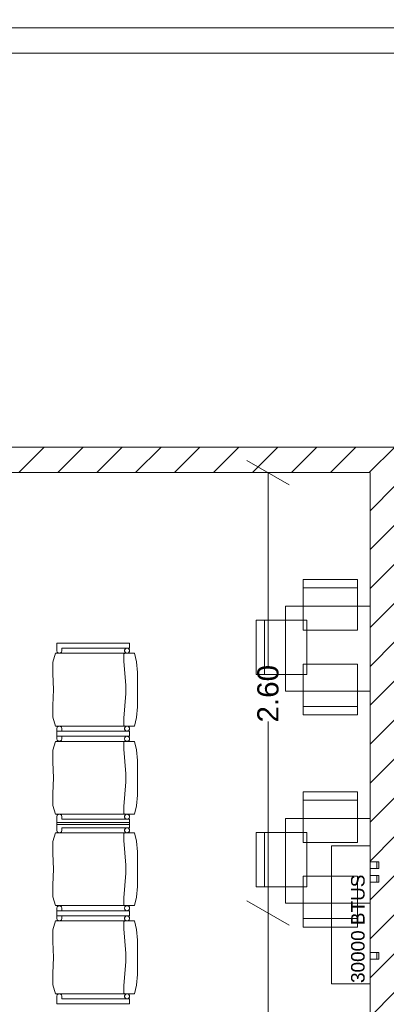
# Model space of a CAD drawing. Header units: millimetres. Extents: x 2826 to 3034, y 1533 to 1590.
# Tile 38 of 248: x 2946.73 to 2948.9, y 1551.17 to 1556.98. Entities that reach past the tile are written whole.
import ezdxf
from ezdxf.enums import TextEntityAlignment as Align

# ---------------------------------------------------------------- set-up
doc = ezdxf.new("R2010")
doc.units = ezdxf.units.MM
doc.layers.add('_Caneta_No__220', color=7, linetype='Continuous', lineweight=15, true_color=0x8a8a8a)
doc.styles.add('ESTILO_GERADO_2', font='arial.ttf')
pattern_1 = [(45, (15.86372, 12.64105), (-0.1149048, 0.1149048), [])]

# ---------------------------------------------------------------- blocks, each defined once
blk = doc.blocks.new('ARROWHEAD_2')
at = {"color": 0, "linetype": 'Continuous', "lineweight": 0}
for p, q in [((-0.378, -0.655), (0.378, 0.655)), ((0, 0), (-1, 0))]:
    blk.add_line(p, q, dxfattribs=at)
blk = doc.blocks.new('A$Cf44ad3b2')
at = {"layer": '_Caneta_No__220'}
h = blk.add_hatch(dxfattribs=at)
h.set_pattern_fill('TIJOLO_COMUM_0005', color=256, style=0, pattern_type=2)
h.set_pattern_definition(pattern_1)
h.paths.add_polyline_path([(38.8938, 21.1623), (38.8938, 21.0123), (41.2542, 21.0123), (41.2542, 21.1623)])
h = blk.add_hatch(dxfattribs=at)
h.set_pattern_fill('TIJOLO_COMUM_0005', color=256, style=0, pattern_type=2)
h.set_pattern_definition(pattern_1)
h.paths.add_polyline_path([(41.1542, 13.991), (41.1542, 21.0123), (41.0042, 21.0123), (41.0042, 13.991)])
for p, q in [((20.8432, 23.6389), (46.8616, 23.6389)), ((46.8616, 23.6389), (34.6868, 23.6389)), ((36.0044, 21.1623), (42.1342, 21.1623)), ((41.0042, 21.0123), (34.6868, 21.0123)), ((41.0042, 15.7915), (41.0042, 21.0123)), ((40.4014, 20.8223), (40.4014, 19.8704)), ((40.929, 20.3318), (40.609, 20.3318)), ((40.3811, 19.821), (40.3811, 20.141)), ((39.1555, 20.0062), (39.1555, 19.9612)), ((39.5848, 20.0062), (39.1555, 20.0062)), ((39.5848, 19.9762), (39.5848, 20.0062)), ((39.1476, 19.9462), (39.1323, 19.8943)), ((39.6134, 19.9462), (39.1476, 19.9462)), ((39.1555, 19.9612), (39.1578, 19.9524)), ((39.1578, 19.9524), (39.1653, 19.947)), ((39.1653, 19.947), (39.1746, 19.947)), ((39.1746, 19.947), (39.1821, 19.9524)), ((39.1821, 19.9524), (39.185, 19.9612)), ((39.185, 19.9612), (39.185, 19.9762)), ((39.185, 19.9762), (39.5848, 19.9762)), ((39.5498, 19.9389), (39.5501, 19.9403)), ((39.5498, 19.9382), (39.5498, 19.9389)), ((39.5508, 19.9002), (39.5498, 19.9382)), ((39.5501, 19.9403), (39.5505, 19.9416)), ((39.5505, 19.9416), (39.5512, 19.9428)), ((39.5512, 19.9428), (39.5521, 19.9439)), ((39.5521, 19.9439), (39.5532, 19.9448)), ((39.5532, 19.9448), (39.5544, 19.9455)), ((39.5544, 19.9455), (39.5557, 19.946)), ((39.5557, 19.946), (39.5571, 19.9462)), ((39.626, 19.8959), (39.6134, 19.9462)), ((39.1323, 19.8943), (39.132, 19.8242)), ((39.5618, 19.7547), (39.5508, 19.9002)), ((39.6311, 19.8333), (39.626, 19.8959)), ((39.132, 19.8242), (39.1362, 19.7312)), ((39.6311, 19.7312), (39.6311, 19.8333)), ((39.1362, 19.7312), (39.132, 19.6383)), ((39.5508, 19.5622), (39.5618, 19.7077)), ((39.5618, 19.7077), (39.5618, 19.7547)), ((39.6311, 19.6292), (39.6311, 19.7312)), ((39.132, 19.6383), (39.1323, 19.5681)), ((39.626, 19.5665), (39.6311, 19.6292)), ((40.929, 19.6324), (40.609, 19.6324)), ((39.1323, 19.5681), (39.1476, 19.5162)), ((39.5498, 19.5242), (39.5508, 19.5622)), ((39.6134, 19.5162), (39.626, 19.5665)), ((40.4014, 18.6022), (40.4014, 19.544)), ((39.1476, 19.5162), (39.6134, 19.5162)), ((39.1578, 19.51), (39.1555, 19.5012)), ((39.1555, 19.5012), (39.1555, 19.4562)), ((39.1555, 19.4859), (39.1555, 19.4409)), ((39.5848, 19.4859), (39.1555, 19.4859)), ((39.1653, 19.5155), (39.1578, 19.51)), ((39.1746, 19.5155), (39.1653, 19.5155)), ((39.1821, 19.51), (39.1746, 19.5155)), ((39.185, 19.5012), (39.1821, 19.51)), ((39.185, 19.4862), (39.185, 19.5012)), ((39.5848, 19.4862), (39.185, 19.4862)), ((39.5498, 19.5235), (39.5498, 19.5242)), ((39.5501, 19.5222), (39.5498, 19.5235)), ((39.5505, 19.5208), (39.5501, 19.5222)), ((39.5512, 19.5196), (39.5505, 19.5208)), ((39.5521, 19.5186), (39.5512, 19.5196)), ((39.5532, 19.5177), (39.5521, 19.5186)), ((39.5544, 19.517), (39.5532, 19.5177)), ((39.5848, 19.4562), (39.5848, 19.4862)), ((39.5848, 19.4559), (39.5848, 19.4859)), ((39.1476, 19.4259), (39.1323, 19.374)), ((39.6134, 19.4259), (39.1476, 19.4259)), ((39.1555, 19.4562), (39.5848, 19.4562)), ((39.1555, 19.4409), (39.1578, 19.4321)), ((39.1578, 19.4321), (39.1653, 19.4267)), ((39.1653, 19.4267), (39.1746, 19.4267)), ((39.1746, 19.4267), (39.1821, 19.4321)), ((39.1821, 19.4321), (39.185, 19.4409)), ((39.185, 19.4409), (39.185, 19.4559)), ((39.185, 19.4559), (39.5848, 19.4559)), ((39.5498, 19.4186), (39.5501, 19.42)), ((39.5498, 19.4179), (39.5498, 19.4186)), ((39.5508, 19.3799), (39.5498, 19.4179)), ((39.5501, 19.42), (39.5505, 19.4213)), ((39.5505, 19.4213), (39.5512, 19.4225)), ((39.5512, 19.4225), (39.5521, 19.4236)), ((39.5521, 19.4236), (39.5532, 19.4245)), ((39.5532, 19.4245), (39.5544, 19.4252)), ((39.5544, 19.4252), (39.5557, 19.4257)), ((39.5557, 19.4257), (39.5571, 19.4259)), ((39.626, 19.3756), (39.6134, 19.4259)), ((39.1323, 19.374), (39.132, 19.3039)), ((39.5618, 19.2344), (39.5508, 19.3799)), ((39.6311, 19.313), (39.626, 19.3756)), ((39.132, 19.3039), (39.1362, 19.2109)), ((39.6311, 19.2109), (39.6311, 19.313)), ((39.1362, 19.2109), (39.132, 19.118)), ((39.5508, 19.0419), (39.5618, 19.1874)), ((39.5618, 19.1874), (39.5618, 19.2344)), ((39.6311, 19.1089), (39.6311, 19.2109)), ((39.132, 19.118), (39.1323, 19.0479)), ((39.626, 19.0462), (39.6311, 19.1089)), ((40.929, 19.0787), (40.609, 19.0787)), ((39.1323, 19.0479), (39.1476, 18.9959)), ((39.5498, 19.0039), (39.5508, 19.0419)), ((39.6134, 18.9959), (39.626, 19.0462)), ((39.1476, 18.9959), (39.6134, 18.9959)), ((39.1578, 18.9898), (39.1555, 18.9809)), ((39.1555, 18.9809), (39.1555, 18.9359)), ((39.1653, 18.9952), (39.1578, 18.9898)), ((39.1746, 18.9952), (39.1653, 18.9952)), ((39.1821, 18.9898), (39.1746, 18.9952)), ((39.185, 18.9809), (39.1821, 18.9898)), ((39.185, 18.9659), (39.185, 18.9809)), ((39.5848, 18.9659), (39.185, 18.9659)), ((39.5498, 19.0032), (39.5498, 19.0039)), ((39.5501, 19.0019), (39.5498, 19.0032)), ((39.5505, 19.0005), (39.5501, 19.0019)), ((39.5512, 18.9993), (39.5505, 19.0005)), ((39.5521, 18.9983), (39.5512, 18.9993)), ((39.5532, 18.9974), (39.5521, 18.9983)), ((39.5544, 18.9967), (39.5532, 18.9974)), ((39.5848, 18.9359), (39.5848, 18.9659)), ((39.1555, 18.946), (39.1555, 18.901)), ((39.5848, 18.946), (39.1555, 18.946)), ((39.1555, 18.9359), (39.5848, 18.9359)), ((39.1555, 18.901), (39.1578, 18.8922)), ((39.1578, 18.8922), (39.1653, 18.8867)), ((39.1746, 18.8867), (39.1821, 18.8922)), ((39.1821, 18.8922), (39.185, 18.901)), ((39.185, 18.901), (39.185, 18.916)), ((39.185, 18.916), (39.5848, 18.916)), ((39.5848, 18.916), (39.5848, 18.946)), ((39.1323, 18.8341), (39.132, 18.764)), ((39.1476, 18.886), (39.1323, 18.8341)), ((39.6134, 18.886), (39.1476, 18.886)), ((39.1653, 18.8867), (39.1746, 18.8867)), ((39.5498, 18.8787), (39.5501, 18.8801)), ((39.5498, 18.878), (39.5498, 18.8787)), ((39.5508, 18.84), (39.5498, 18.878)), ((39.5501, 18.8801), (39.5505, 18.8814)), ((39.5505, 18.8814), (39.5512, 18.8826)), ((39.5618, 18.6945), (39.5508, 18.84)), ((39.5512, 18.8826), (39.5521, 18.8837)), ((39.5521, 18.8837), (39.5532, 18.8846)), ((39.5532, 18.8846), (39.5544, 18.8853)), ((39.5544, 18.8853), (39.5557, 18.8858)), ((39.5557, 18.8858), (39.5571, 18.886)), ((39.626, 18.8357), (39.6134, 18.886)), ((39.6311, 18.773), (39.626, 18.8357)), ((40.3811, 18.568), (40.3811, 18.888)), ((39.132, 18.764), (39.1362, 18.671)), ((39.6311, 18.671), (39.6311, 18.773)), ((39.1362, 18.671), (39.132, 18.578)), ((39.5618, 18.6475), (39.5618, 18.6945)), ((39.6311, 18.569), (39.6311, 18.671)), ((39.5508, 18.502), (39.5618, 18.6475)), ((39.132, 18.578), (39.1323, 18.5079)), ((39.626, 18.5063), (39.6311, 18.569)), ((39.1323, 18.5079), (39.1476, 18.456)), ((39.5498, 18.464), (39.5508, 18.502)), ((39.6134, 18.456), (39.626, 18.5063)), ((39.1476, 18.456), (39.6134, 18.456)), ((39.1578, 18.4498), (39.1555, 18.441)), ((39.1555, 18.441), (39.1555, 18.396)), ((39.1653, 18.4553), (39.1578, 18.4498)), ((39.1746, 18.4553), (39.1653, 18.4553)), ((39.1821, 18.4498), (39.1746, 18.4553)), ((39.185, 18.441), (39.1821, 18.4498)), ((39.185, 18.426), (39.185, 18.441)), ((39.5498, 18.4633), (39.5498, 18.464)), ((39.5501, 18.4619), (39.5498, 18.4633)), ((39.5505, 18.4606), (39.5501, 18.4619)), ((39.5512, 18.4594), (39.5505, 18.4606)), ((39.5521, 18.4583), (39.5512, 18.4594)), ((39.5532, 18.4574), (39.5521, 18.4583)), ((39.5544, 18.4567), (39.5532, 18.4574)), ((39.1555, 18.4257), (39.1555, 18.3807)), ((39.5848, 18.4257), (39.1555, 18.4257)), ((39.1555, 18.396), (39.5848, 18.396)), ((39.1555, 18.3807), (39.1578, 18.3719)), ((39.1578, 18.3719), (39.1653, 18.3664)), ((39.1746, 18.3664), (39.1821, 18.3719)), ((39.1821, 18.3719), (39.185, 18.3807)), ((39.5848, 18.426), (39.185, 18.426)), ((39.185, 18.3807), (39.185, 18.3957)), ((39.185, 18.3957), (39.5848, 18.3957)), ((39.5848, 18.396), (39.5848, 18.426)), ((39.5848, 18.3957), (39.5848, 18.4257)), ((40.929, 18.3794), (40.609, 18.3794)), ((39.1323, 18.3138), (39.132, 18.2437)), ((39.1476, 18.3657), (39.1323, 18.3138)), ((39.6134, 18.3657), (39.1476, 18.3657)), ((39.1653, 18.3664), (39.1746, 18.3664)), ((39.5498, 18.3584), (39.5501, 18.3598)), ((39.5498, 18.3577), (39.5498, 18.3584)), ((39.5508, 18.3197), (39.5498, 18.3577)), ((39.5501, 18.3598), (39.5505, 18.3611)), ((39.5505, 18.3611), (39.5512, 18.3623)), ((39.5618, 18.1742), (39.5508, 18.3197)), ((39.5512, 18.3623), (39.5521, 18.3634)), ((39.5521, 18.3634), (39.5532, 18.3643)), ((39.5532, 18.3643), (39.5544, 18.365)), ((39.5544, 18.365), (39.5557, 18.3655)), ((39.5557, 18.3655), (39.5571, 18.3657)), ((39.626, 18.3154), (39.6134, 18.3657)), ((39.6311, 18.2527), (39.626, 18.3154)), ((39.6311, 18.1507), (39.6311, 18.2527)), ((39.132, 18.2437), (39.1362, 18.1507)), ((40.4014, 18.2222), (40.4014, 17.2596)), ((39.1362, 18.1507), (39.132, 18.0577)), ((39.5618, 18.1272), (39.5618, 18.1742)), ((39.6311, 18.0487), (39.6311, 18.1507)), ((39.5508, 17.9817), (39.5618, 18.1272)), ((39.132, 18.0577), (39.1323, 17.9876)), ((39.626, 17.986), (39.6311, 18.0487)), ((39.1323, 17.9876), (39.1476, 17.9357)), ((39.5498, 17.9437), (39.5508, 17.9817)), ((39.6134, 17.9357), (39.626, 17.986)), ((39.1476, 17.9357), (39.6134, 17.9357)), ((39.1578, 17.9295), (39.1555, 17.9207)), ((39.1555, 17.9207), (39.1555, 17.8757)), ((39.1653, 17.935), (39.1578, 17.9295)), ((39.1746, 17.935), (39.1653, 17.935)), ((39.1821, 17.9295), (39.1746, 17.935)), ((39.185, 17.9207), (39.1821, 17.9295)), ((39.185, 17.9057), (39.185, 17.9207)), ((39.5848, 17.9057), (39.185, 17.9057)), ((39.5498, 17.943), (39.5498, 17.9437)), ((39.5501, 17.9416), (39.5498, 17.943)), ((39.5505, 17.9403), (39.5501, 17.9416)), ((39.5512, 17.9391), (39.5505, 17.9403)), ((39.5521, 17.938), (39.5512, 17.9391)), ((39.5532, 17.9371), (39.5521, 17.938)), ((39.5544, 17.9364), (39.5532, 17.9371)), ((39.5848, 17.8757), (39.5848, 17.9057)), ((39.1555, 17.8757), (39.5848, 17.8757))]:
    blk.add_line(p, q, dxfattribs=at)
for points in [[(16.6721, 13.841), (34.6868, 13.841), (34.6907, 12.0631), (41.0042, 12.077), (41.0042, 13.841), (56.8474, 13.841), (56.8474, 29.4086), (46.8616, 29.4086), (46.8616, 23.6389), (34.6868, 23.6389), (34.6868, 22.4389), (16.6721, 22.4389)], [(40.929, 20.0818), (40.609, 20.0818), (40.609, 20.3818), (40.929, 20.3818)], [(41.0042, 20.2231), (41.0042, 19.7231), (40.5042, 19.7231), (40.5042, 20.2231)], [(40.6311, 19.821), (40.6311, 20.141), (40.3311, 20.141), (40.3311, 19.821)], [(39.1555, 20.0062), (39.1555, 19.9612), (39.1578, 19.9524), (39.1653, 19.947), (39.1746, 19.947), (39.1821, 19.9524), (39.185, 19.9612), (39.185, 19.9762), (39.5848, 19.9762), (39.5848, 20.0062)], [(39.1476, 19.9462), (39.1323, 19.8943), (39.132, 19.8242), (39.1362, 19.7312), (39.132, 19.6383), (39.1323, 19.5681), (39.1476, 19.5162), (39.6134, 19.5162), (39.626, 19.5665), (39.6311, 19.6292), (39.6311, 19.7312), (39.6311, 19.8333), (39.626, 19.8959), (39.6134, 19.9462)], [(39.5848, 19.9612), (39.5846, 19.9638), (39.5839, 19.9664), (39.5828, 19.9687), (39.5813, 19.9709), (39.5794, 19.9727), (39.5773, 19.9742), (39.5749, 19.9753), (39.5724, 19.976), (39.5698, 19.9762), (39.5672, 19.976), (39.5647, 19.9753), (39.5623, 19.9742), (39.5602, 19.9727), (39.5583, 19.9709), (39.5568, 19.9687), (39.5557, 19.9664), (39.555, 19.9638), (39.5548, 19.9612), (39.555, 19.9586), (39.5557, 19.9561), (39.5568, 19.9537), (39.5583, 19.9516), (39.5602, 19.9497), (39.5623, 19.9482), (39.5647, 19.9471), (39.5672, 19.9465), (39.5698, 19.9462), (39.5724, 19.9465), (39.5749, 19.9471), (39.5773, 19.9482), (39.5794, 19.9497), (39.5813, 19.9516), (39.5828, 19.9537), (39.5839, 19.9561), (39.5846, 19.9586)], [(40.929, 19.8824), (40.609, 19.8824), (40.609, 19.5824), (40.929, 19.5824)], [(39.185, 19.4862), (39.185, 19.5012), (39.1821, 19.51), (39.1746, 19.5155), (39.1653, 19.5155), (39.1578, 19.51), (39.1555, 19.5012), (39.1555, 19.4562), (39.5848, 19.4562), (39.5848, 19.4862)], [(39.1555, 19.4859), (39.1555, 19.4409), (39.1578, 19.4321), (39.1653, 19.4267), (39.1746, 19.4267), (39.1821, 19.4321), (39.185, 19.4409), (39.185, 19.4559), (39.5848, 19.4559), (39.5848, 19.4859)], [(39.5848, 19.5012), (39.5846, 19.5038), (39.5839, 19.5064), (39.5828, 19.5087), (39.5813, 19.5109), (39.5794, 19.5127), (39.5773, 19.5142), (39.5749, 19.5153), (39.5724, 19.516), (39.5698, 19.5162), (39.5672, 19.516), (39.5647, 19.5153), (39.5623, 19.5142), (39.5602, 19.5127), (39.5583, 19.5109), (39.5568, 19.5087), (39.5557, 19.5064), (39.555, 19.5038), (39.5548, 19.5012), (39.555, 19.4986), (39.5557, 19.4961), (39.5568, 19.4937), (39.5583, 19.4916), (39.5602, 19.4897), (39.5623, 19.4882), (39.5647, 19.4871), (39.5672, 19.4865), (39.5698, 19.4862), (39.5724, 19.4865), (39.5749, 19.4871), (39.5773, 19.4882), (39.5794, 19.4897), (39.5813, 19.4916), (39.5828, 19.4937), (39.5839, 19.4961), (39.5846, 19.4986)], [(39.1476, 19.4259), (39.1323, 19.374), (39.132, 19.3039), (39.1362, 19.2109), (39.132, 19.118), (39.1323, 19.0479), (39.1476, 18.9959), (39.6134, 18.9959), (39.626, 19.0462), (39.6311, 19.1089), (39.6311, 19.2109), (39.6311, 19.313), (39.626, 19.3756), (39.6134, 19.4259)], [(39.5848, 19.4409), (39.5846, 19.4435), (39.5839, 19.4461), (39.5828, 19.4484), (39.5813, 19.4506), (39.5794, 19.4524), (39.5773, 19.4539), (39.5749, 19.455), (39.5724, 19.4557), (39.5698, 19.4559), (39.5672, 19.4557), (39.5647, 19.455), (39.5623, 19.4539), (39.5602, 19.4524), (39.5583, 19.4506), (39.5568, 19.4484), (39.5557, 19.4461), (39.555, 19.4435), (39.5548, 19.4409), (39.555, 19.4383), (39.5557, 19.4358), (39.5568, 19.4334), (39.5583, 19.4313), (39.5602, 19.4294), (39.5623, 19.4279), (39.5647, 19.4268), (39.5672, 19.4262), (39.5698, 19.4259), (39.5724, 19.4262), (39.5749, 19.4268), (39.5773, 19.4279), (39.5794, 19.4294), (39.5813, 19.4313), (39.5828, 19.4334), (39.5839, 19.4358), (39.5846, 19.4383)], [(40.929, 18.8287), (40.609, 18.8287), (40.609, 19.1287), (40.929, 19.1287)], [(39.185, 18.9659), (39.185, 18.9809), (39.1821, 18.9898), (39.1746, 18.9952), (39.1653, 18.9952), (39.1578, 18.9898), (39.1555, 18.9809), (39.1555, 18.9359), (39.5848, 18.9359), (39.5848, 18.9659)], [(39.5848, 18.9809), (39.5846, 18.9835), (39.5839, 18.9861), (39.5828, 18.9884), (39.5813, 18.9906), (39.5794, 18.9924), (39.5773, 18.9939), (39.5749, 18.995), (39.5724, 18.9957), (39.5698, 18.9959), (39.5672, 18.9957), (39.5647, 18.995), (39.5623, 18.9939), (39.5602, 18.9924), (39.5583, 18.9906), (39.5568, 18.9884), (39.5557, 18.9861), (39.555, 18.9835), (39.5548, 18.9809), (39.555, 18.9783), (39.5557, 18.9758), (39.5568, 18.9734), (39.5583, 18.9713), (39.5602, 18.9694), (39.5623, 18.9679), (39.5647, 18.9668), (39.5672, 18.9662), (39.5698, 18.9659), (39.5724, 18.9662), (39.5749, 18.9668), (39.5773, 18.9679), (39.5794, 18.9694), (39.5813, 18.9713), (39.5828, 18.9734), (39.5839, 18.9758), (39.5846, 18.9783)], [(41.0042, 18.9701), (41.0042, 18.4701), (40.5042, 18.4701), (40.5042, 18.9701)], [(39.1555, 18.946), (39.1555, 18.901), (39.1578, 18.8922), (39.1653, 18.8867), (39.1746, 18.8867), (39.1821, 18.8922), (39.185, 18.901), (39.185, 18.916), (39.5848, 18.916), (39.5848, 18.946)], [(39.5848, 18.901), (39.5846, 18.9036), (39.5839, 18.9061), (39.5828, 18.9085), (39.5813, 18.9106), (39.5794, 18.9125), (39.5773, 18.914), (39.5749, 18.9151), (39.5724, 18.9158), (39.5698, 18.916), (39.5672, 18.9158), (39.5647, 18.9151), (39.5623, 18.914), (39.5602, 18.9125), (39.5583, 18.9106), (39.5568, 18.9085), (39.5557, 18.9061), (39.555, 18.9036), (39.5548, 18.901), (39.555, 18.8984), (39.5557, 18.8959), (39.5568, 18.8935), (39.5583, 18.8914), (39.5602, 18.8895), (39.5623, 18.888), (39.5647, 18.8869), (39.5672, 18.8862), (39.5698, 18.886), (39.5724, 18.8862), (39.5749, 18.8869), (39.5773, 18.888), (39.5794, 18.8895), (39.5813, 18.8914), (39.5828, 18.8935), (39.5839, 18.8959), (39.5846, 18.8984)], [(39.1476, 18.886), (39.1323, 18.8341), (39.132, 18.764), (39.1362, 18.671), (39.132, 18.578), (39.1323, 18.5079), (39.1476, 18.456), (39.6134, 18.456), (39.626, 18.5063), (39.6311, 18.569), (39.6311, 18.671), (39.6311, 18.773), (39.626, 18.8357), (39.6134, 18.886)], [(40.6311, 18.568), (40.6311, 18.888), (40.3311, 18.888), (40.3311, 18.568)], [(41.0042, 18.8097), (40.7755, 18.8097), (40.7755, 17.9941), (41.0042, 17.9941)], [(41.0042, 18.7147), (41.0042, 18.6747), (41.0442, 18.6747), (41.0442, 18.7147)], [(41.0442, 18.6747), (41.0542, 18.6747), (41.0542, 18.7147), (41.0442, 18.7147)], [(40.929, 18.6294), (40.609, 18.6294), (40.609, 18.3294), (40.929, 18.3294)], [(41.0042, 18.6347), (41.0042, 18.5947), (41.0442, 18.5947), (41.0442, 18.6347)], [(41.0442, 18.5947), (41.0542, 18.5947), (41.0542, 18.6347), (41.0442, 18.6347)], [(39.185, 18.426), (39.185, 18.441), (39.1821, 18.4498), (39.1746, 18.4553), (39.1653, 18.4553), (39.1578, 18.4498), (39.1555, 18.441), (39.1555, 18.396), (39.5848, 18.396), (39.5848, 18.426)], [(39.5848, 18.441), (39.5846, 18.4436), (39.5839, 18.4461), (39.5828, 18.4485), (39.5813, 18.4506), (39.5794, 18.4525), (39.5773, 18.454), (39.5749, 18.4551), (39.5724, 18.4558), (39.5698, 18.456), (39.5672, 18.4558), (39.5647, 18.4551), (39.5623, 18.454), (39.5602, 18.4525), (39.5583, 18.4506), (39.5568, 18.4485), (39.5557, 18.4461), (39.555, 18.4436), (39.5548, 18.441), (39.555, 18.4384), (39.5557, 18.4359), (39.5568, 18.4335), (39.5583, 18.4314), (39.5602, 18.4295), (39.5623, 18.428), (39.5647, 18.4269), (39.5672, 18.4262), (39.5698, 18.426), (39.5724, 18.4262), (39.5749, 18.4269), (39.5773, 18.428), (39.5794, 18.4295), (39.5813, 18.4314), (39.5828, 18.4335), (39.5839, 18.4359), (39.5846, 18.4384)], [(39.1555, 18.4257), (39.1555, 18.3807), (39.1578, 18.3719), (39.1653, 18.3664), (39.1746, 18.3664), (39.1821, 18.3719), (39.185, 18.3807), (39.185, 18.3957), (39.5848, 18.3957), (39.5848, 18.4257)], [(39.5848, 18.3807), (39.5846, 18.3833), (39.5839, 18.3858), (39.5828, 18.3882), (39.5813, 18.3904), (39.5794, 18.3922), (39.5773, 18.3937), (39.5749, 18.3948), (39.5724, 18.3955), (39.5698, 18.3957), (39.5672, 18.3955), (39.5647, 18.3948), (39.5623, 18.3937), (39.5602, 18.3922), (39.5583, 18.3904), (39.5568, 18.3882), (39.5557, 18.3858), (39.555, 18.3833), (39.5548, 18.3807), (39.555, 18.3781), (39.5557, 18.3756), (39.5568, 18.3732), (39.5583, 18.3711), (39.5602, 18.3692), (39.5623, 18.3677), (39.5647, 18.3666), (39.5672, 18.3659), (39.5698, 18.3657), (39.5724, 18.3659), (39.5749, 18.3666), (39.5773, 18.3677), (39.5794, 18.3692), (39.5813, 18.3711), (39.5828, 18.3732), (39.5839, 18.3756), (39.5846, 18.3781)], [(39.1476, 18.3657), (39.1323, 18.3138), (39.132, 18.2437), (39.1362, 18.1507), (39.132, 18.0577), (39.1323, 17.9876), (39.1476, 17.9357), (39.6134, 17.9357), (39.626, 17.986), (39.6311, 18.0487), (39.6311, 18.1507), (39.6311, 18.2527), (39.626, 18.3154), (39.6134, 18.3657)], [(41.0042, 18.1797), (41.0042, 18.1397), (41.0442, 18.1397), (41.0442, 18.1797)], [(41.0442, 18.1397), (41.0542, 18.1397), (41.0542, 18.1797), (41.0442, 18.1797)], [(39.185, 17.9057), (39.185, 17.9207), (39.1821, 17.9295), (39.1746, 17.935), (39.1653, 17.935), (39.1578, 17.9295), (39.1555, 17.9207), (39.1555, 17.8757), (39.5848, 17.8757), (39.5848, 17.9057)], [(39.5848, 17.9207), (39.5846, 17.9233), (39.5839, 17.9258), (39.5828, 17.9282), (39.5813, 17.9304), (39.5794, 17.9322), (39.5773, 17.9337), (39.5749, 17.9348), (39.5724, 17.9355), (39.5698, 17.9357), (39.5672, 17.9355), (39.5647, 17.9348), (39.5623, 17.9337), (39.5602, 17.9322), (39.5583, 17.9304), (39.5568, 17.9282), (39.5557, 17.9258), (39.555, 17.9233), (39.5548, 17.9207), (39.555, 17.9181), (39.5557, 17.9156), (39.5568, 17.9132), (39.5583, 17.9111), (39.5602, 17.9092), (39.5623, 17.9077), (39.5647, 17.9066), (39.5672, 17.9059), (39.5698, 17.9057), (39.5724, 17.9059), (39.5749, 17.9066), (39.5773, 17.9077), (39.5794, 17.9092), (39.5813, 17.9111), (39.5828, 17.9132), (39.5839, 17.9156), (39.5846, 17.9181)]]:
    blk.add_lwpolyline(points, close=True, dxfattribs=at)
for points in [[(46.8616, 23.6389), (34.6868, 23.6389)], [(34.6868, 23.4889), (46.8616, 23.4889)], [(41.2542, 21.1623), (38.8938, 21.1623)], [(38.8938, 21.0123), (41.0042, 21.0123)], [(41.0042, 21.0123), (41.0042, 15.7915)]]:
    blk.add_lwpolyline(points, dxfattribs=at)
for centre, start_param, end_param in [((39.5698, 19.9612), 4.712389, 7.853982), ((39.5698, 19.9612), 1.570796, 4.712389), ((39.5698, 19.5012), 4.712389, 7.853982), ((39.5698, 19.5012), 1.570796, 4.712389), ((39.5698, 19.4409), 4.712389, 7.853982), ((39.5698, 19.4409), 1.570796, 4.712389), ((39.5698, 18.9809), 4.712389, 7.853982), ((39.5698, 18.9809), 1.570796, 4.712389), ((39.5698, 18.901), 4.712389, 7.853982), ((39.5698, 18.901), 1.570796, 4.712389), ((39.5698, 18.441), 4.712389, 7.853982), ((39.5698, 18.441), 1.570796, 4.712389), ((39.5698, 18.3807), 4.712389, 7.853982), ((39.5698, 18.3807), 1.570796, 4.712389), ((39.5698, 17.9207), 4.712389, 7.853982), ((39.5698, 17.9207), 1.570796, 4.712389)]:
    blk.add_ellipse(centre, major_axis=(0, 0.015), ratio=0.9996, start_param=start_param, end_param=end_param, dxfattribs=at)
at = {"layer": '_Caneta_No__220', "xscale": 0.19, "yscale": 0.19, "zscale": 0.19}
for p, rotation in [((40.4014, 21.0123), 90), ((40.4014, 18.4122), 270), ((40.4014, 18.4122), 90)]:
    blk.add_blockref('ARROWHEAD_2', p, dxfattribs=dict(at, rotation=rotation))
at = {"layer": '_Caneta_No__220', "style": 'ESTILO_GERADO_2'}
blk.add_text('30000 BTUS', height=0.08, rotation=90, dxfattribs=at).set_placement((40.9712, 17.9994))
at = {"layer": '_Caneta_No__220', "insert": (40.4014, 19.7072), "char_height": 0.125, "attachment_point": 5, "rotation": 90, "style": 'ESTILO_GERADO_2'}
blk.add_mtext('\\A1;2.60', dxfattribs=at)
at = {"layer": '_Caneta_No__220', "style": 'ESTILO_GERADO_2'}
for p in [(50.2713, 22.5674), (50.8713, 22.5674)]:
    blk.add_attdef('txt', text='', height=0.12, dxfattribs=at).set_placement(p, align=Align.MIDDLE_CENTER)
blk.add_attdef('txt', text='', height=0.12, rotation=90, dxfattribs=at).set_placement((17.1363, 18.425), align=Align.MIDDLE_CENTER)

msp = doc.modelspace()

# ---------------------------------------------------------------- block references
msp.add_blockref('A$Cf44ad3b2', (2907.7964, 1533.293))

doc.saveas('drawing.dxf')
